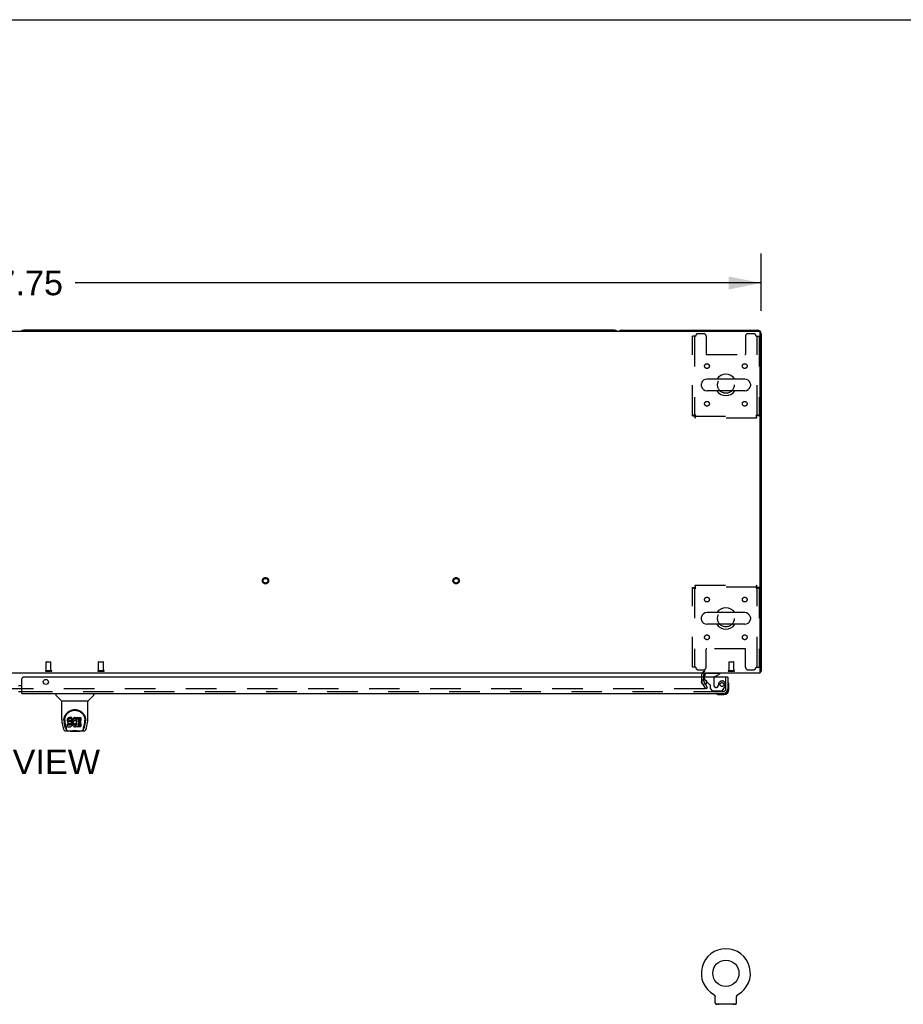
# Model space of a CAD drawing. Header units: inches. Extents: x 0 to 291, y 0 to 188.
# Tile 17 of 26: x 99 to 146, y 137 to 188. Entities that reach past the tile are written whole.
import ezdxf

# ---------------------------------------------------------------- set-up
doc = ezdxf.new("R2010")
doc.units = ezdxf.units.IN
doc.header["$LTSCALE"] = 16.01262
doc.header["$MEASUREMENT"] = 0
doc.linetypes.add('HIDDEN', pattern=[0.2, 0.1, -0.1])
doc.layers.get('0').update_dxf_attribs({"linetype": 'CONTINUOUS'})
for name, color, linetype in [('DEFAULT_2', 8, 'HIDDEN'), ('DIMENSIONS', 7, 'CONTINUOUS'), ('MASTER_DOOR_ASSEMBLY', 7, 'CONTINUOUS'), ('SLAVE_DOOR_ASSEMBLY', 7, 'CONTINUOUS')]:
    doc.layers.add(name, color=color, linetype=linetype)
doc.styles.get("Standard").update_dxf_attribs({"font": 'arial.ttf'})
doc.dimstyles.new('DIMSTYLE_1', dxfattribs={"dimtxt": 1.284435, "dimasz": 1.71258, "dimexe": 0.09, "dimexo": 0.07, "dimgap": 0.0375, "dimtad": 0, "dimtih": 1, "dimtoh": 1, "dimzin": 4, "dimdsep": 46, "dimtxsty": 'Standard', "dimblk": '_FILLED', "dimblk1": '_FILLED', "dimblk2": '_FILLED', "dimcen": 0.09, "dimadec": 3, "dimazin": 1, "dimtfac": 1, "dimtdec": 3, "dimtofl": 0, "dimtmove": 0, "dimatfit": 3, "dimldrblk": '_FILLED', "dimfxl": 0, "dimtolj": 1, "dimtzin": 4, "dimarcsym": 0})

# ---------------------------------------------------------------- blocks, each defined once
blk = doc.blocks.new('_FILLED')
at = {"color": 0, "linetype": 'ByBlock'}
blk.add_solid([(0, 0), (-1, 0.2), (-1, -0.2)], dxfattribs=at)
blk = doc.blocks.new('*D1')
at = {"layer": 'DIMENSIONS', "color": 2, "linetype": 'Continuous'}
for p, q in [((60.363, 173.111), (60.363, 176.114)), ((138.113, 173.111), (138.113, 176.114)), ((60.363, 174.573), (96.351, 174.573)), ((138.113, 174.573), (102.124, 174.573))]:
    blk.add_line(p, q, dxfattribs=at)
at = {"layer": 'DIMENSIONS', "color": 2, "linetype": 'Continuous', "xscale": 1.7125797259, "yscale": 1.7125797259, "zscale": 1.7125797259, "rotation": 180}
blk.add_blockref('_FILLED', (60.363, 174.573), dxfattribs=at)
at = {"layer": 'DIMENSIONS', "color": 2, "linetype": 'Continuous', "xscale": 1.7125797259, "yscale": 1.7125797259, "zscale": 1.7125797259}
blk.add_blockref('_FILLED', (138.113, 174.573), dxfattribs=at)
at = {"layer": 'DIMENSIONS', "color": 2, "linetype": 'Continuous', "insert": (99.238, 175.215), "char_height": 1.2844, "width": 4.48836, "attachment_point": 2, "line_spacing_factor": 0.9}
blk.add_mtext('77.75', dxfattribs=at)

msp = doc.modelspace()

# ---------------------------------------------------------------- linework, layer by layer
at = {"color": 7, "linetype": 'Continuous'}
for p, q in [((0, 188.384), (291.139, 188.384)), ((130.424, 172.101), (99.427, 172.101)), ((137.246, 169.532), (135.271, 169.532)), ((134.971, 169.27), (134.971, 169.183)), ((137.246, 168.92), (135.271, 168.92)), ((137.546, 169.27), (137.546, 169.183)), ((134.971, 157.02), (134.971, 156.933)), ((137.246, 157.282), (135.271, 157.282)), ((137.546, 157.02), (137.546, 156.933)), ((137.246, 156.67), (135.271, 156.67)), ((138.061, 154.205), (138.113, 154.205)), ((138.072, 154.173), (138.061, 154.182)), ((135.623, 137.245), (135.623, 137.245)), ((135.623, 137.245), (135.628, 137.242)), ((135.625, 137.244), (135.626, 137.243)), ((135.628, 137.242), (135.632, 137.239)), ((135.632, 137.239), (135.636, 137.237)), ((135.636, 137.237), (135.64, 137.234)), ((135.64, 137.234), (135.644, 137.23)), ((135.644, 137.23), (135.648, 137.227)), ((135.648, 137.227), (135.652, 137.224)), ((135.652, 137.224), (135.655, 137.22)), ((135.655, 137.22), (135.659, 137.216)), ((135.659, 137.216), (135.662, 137.213)), ((135.662, 137.213), (135.665, 137.209)), ((135.665, 137.209), (135.668, 137.205)), ((135.668, 137.205), (135.671, 137.2)), ((135.671, 137.2), (135.674, 137.196)), ((135.674, 137.196), (135.677, 137.192)), ((135.677, 137.192), (135.679, 137.187)), ((135.679, 137.187), (135.682, 137.183)), ((135.681, 137.183), (135.684, 137.178)), ((135.684, 137.178), (135.686, 137.174)), ((135.686, 137.174), (135.687, 137.169)), ((135.687, 137.169), (135.689, 137.164)), ((135.689, 137.164), (135.691, 137.159)), ((135.691, 137.159), (135.692, 137.154)), ((135.692, 137.154), (135.693, 137.149)), ((135.693, 137.149), (135.694, 137.144)), ((135.694, 137.144), (135.695, 137.139)), ((135.696, 136.806), (135.696, 137.12)), ((136.821, 137.124), (136.821, 137.129)), ((136.821, 137.12), (136.821, 137.124)), ((136.821, 136.806), (136.821, 137.12)), ((136.822, 137.139), (136.823, 137.144)), ((136.822, 137.134), (136.822, 137.139)), ((136.823, 137.144), (136.824, 137.149)), ((136.824, 137.149), (136.825, 137.154)), ((136.825, 137.154), (136.827, 137.159)), ((136.827, 137.159), (136.828, 137.164)), ((136.828, 137.164), (136.83, 137.169)), ((136.83, 137.169), (136.832, 137.174)), ((136.832, 137.174), (136.834, 137.178)), ((136.834, 137.178), (136.836, 137.183)), ((136.836, 137.183), (136.838, 137.187)), ((136.838, 137.187), (136.841, 137.192)), ((136.84, 137.192), (136.843, 137.196)), ((136.843, 137.196), (136.846, 137.2)), ((136.846, 137.2), (136.849, 137.205)), ((136.849, 137.205), (136.852, 137.209)), ((136.852, 137.209), (136.855, 137.213)), ((136.855, 137.213), (136.859, 137.216)), ((136.858, 137.216), (136.862, 137.22)), ((136.862, 137.22), (136.866, 137.224)), ((136.865, 137.224), (136.869, 137.227)), ((136.869, 137.227), (136.873, 137.23)), ((136.873, 137.23), (136.877, 137.234)), ((136.877, 137.234), (136.881, 137.237)), ((136.881, 137.237), (136.885, 137.239)), ((136.885, 137.239), (136.89, 137.242)), ((136.885, 137.239), (136.887, 137.24)), ((136.89, 137.242), (136.894, 137.245)), ((136.891, 137.243), (136.893, 137.244)), ((135.759, 136.737), (135.759, 136.707)), ((136.759, 136.737), (135.759, 136.737)), ((136.759, 136.737), (136.759, 136.707))]:
    msp.add_line(p, q, dxfattribs=at)
at = {"color": 3, "linetype": 'Continuous'}
for p, q in [((60.475, 172.049), (138.001, 172.049)), ((130.802, 172.101), (137.924, 172.101)), ((138.061, 154.101), (138.061, 171.989)), ((138.113, 171.912), (138.113, 154.205)), ((138.061, 154.101), (60.415, 154.101))]:
    msp.add_line(p, q, dxfattribs=at)
for points in [[(138.072, 154.173), (138.074, 154.175), (138.076, 154.177), (138.078, 154.179), (138.081, 154.181), (138.084, 154.183), (138.087, 154.184), (138.09, 154.186), (138.096, 154.189)], [(138.096, 154.189), (138.098, 154.19), (138.101, 154.192), (138.103, 154.193), (138.106, 154.195), (138.108, 154.196), (138.109, 154.198), (138.111, 154.2), (138.112, 154.201), (138.112, 154.203), (138.113, 154.204), (138.113, 154.205)]]:
    msp.add_lwpolyline(points, dxfattribs=at)
at = {"color": 7, "linetype": 'Continuous'}
for points in [[(135.695, 137.139), (135.695, 137.134), (135.696, 137.129), (135.696, 137.124), (135.696, 137.12)], [(136.821, 137.124), (136.821, 137.129), (136.822, 137.134)]]:
    msp.add_lwpolyline(points, dxfattribs=at)
msp.add_circle((136.259, 138.365), 0.688, dxfattribs=at)
for centre, radius, start, end in [((99.427, 171.912), 0.189, 90, 133.4203), ((130.424, 171.912), 0.189, 46.5797, 90), ((135.271, 169.226), 0.306, 90, 164.3697), ((136.259, 169.226), 0.562, 32.9567, 147.0433), ((137.246, 169.226), 0.306, 15.6303, 90), ((135.115, 169.27), 0.144, 164.3697, 180), ((135.115, 169.183), 0.144, 180, 195.6303), ((135.271, 169.226), 0.306, 195.6303, 270), ((136.259, 169.226), 0.562, 212.956, 327.044), ((137.246, 169.226), 0.306, 270, 344.3697), ((137.402, 169.27), 0.144, 0, 15.6303), ((137.402, 169.183), 0.144, 344.3697, 360), ((136.259, 156.976), 0.562, 32.9567, 147.0433), ((135.115, 157.02), 0.144, 164.3697, 180), ((135.271, 156.976), 0.306, 90, 164.3697), ((137.246, 156.976), 0.306, 15.6303, 90), ((137.402, 157.02), 0.144, 0, 15.6303), ((135.115, 156.933), 0.144, 180, 195.6303), ((135.271, 156.976), 0.306, 195.6303, 270), ((136.259, 156.976), 0.562, 212.956, 327.044), ((137.246, 156.976), 0.306, 270, 344.3697), ((137.402, 156.933), 0.144, 344.3697, 360), ((136.259, 138.365), 1.288, 299.5053, 240.4947), ((135.765, 136.806), 0.069, 180, 265), ((136.752, 136.806), 0.069, 275, 360)]:
    msp.add_arc(centre, radius, start, end, dxfattribs=at)
at = {"color": 3, "linetype": 'Continuous'}
for centre, radius, start, end in [((130.802, 171.912), 0.189, 90, 133.513), ((137.924, 171.912), 0.189, 0, 90), ((138.001, 171.989), 0.06, 0, 90), ((135.177, 154.016), 0.085, 90, 180), ((137.924, 154.29), 0.189, 316.4873, 321.7194)]:
    msp.add_arc(centre, radius, start, end, dxfattribs=at)
at = {"layer": 'DEFAULT_2', "color": 8, "linetype": 'HIDDEN'}
for p, q in [((134.676, 171.789), (134.509, 171.789)), ((134.509, 167.61), (134.509, 171.789)), ((134.613, 171.789), (134.613, 167.61)), ((135.102, 171.914), (134.801, 171.914)), ((135.227, 171.789), (135.227, 170.844)), ((137.29, 171.789), (137.29, 170.844)), ((137.717, 171.914), (137.415, 171.914)), ((137.842, 171.789), (138.009, 171.789)), ((137.905, 167.61), (137.905, 171.789)), ((138.009, 171.789), (138.009, 167.61)), ((135.257, 170.814), (137.26, 170.814)), ((134.509, 167.61), (134.613, 167.61)), ((134.643, 167.58), (137.875, 167.58)), ((134.643, 167.476), (134.643, 167.58)), ((137.875, 167.476), (134.643, 167.476)), ((134.676, 167.643), (134.662, 167.639)), ((137.842, 167.643), (137.846, 167.629)), ((137.875, 167.476), (137.875, 167.58)), ((138.009, 167.61), (137.905, 167.61)), ((134.509, 158.592), (134.613, 158.592)), ((134.509, 154.414), (134.509, 158.592)), ((134.613, 158.592), (134.613, 154.414)), ((134.643, 158.726), (137.875, 158.726)), ((134.643, 158.726), (134.643, 158.622)), ((137.875, 158.622), (134.643, 158.622)), ((134.676, 158.559), (134.671, 158.574)), ((137.842, 158.559), (137.856, 158.564)), ((137.875, 158.726), (137.875, 158.622)), ((138.009, 158.592), (137.905, 158.592)), ((137.905, 154.414), (137.905, 158.592)), ((138.009, 158.592), (138.009, 154.414)), ((135.227, 154.414), (135.227, 155.359)), ((137.26, 155.389), (135.257, 155.389)), ((137.29, 154.414), (137.29, 155.359)), ((100.603, 154.248), (100.603, 154.695)), ((100.613, 154.705), (100.841, 154.705)), ((100.851, 154.248), (100.851, 154.695)), ((103.353, 154.248), (103.353, 154.695)), ((103.363, 154.705), (103.591, 154.705)), ((103.601, 154.248), (103.601, 154.695)), ((136.426, 154.248), (136.426, 154.695)), ((136.436, 154.705), (136.664, 154.705)), ((136.674, 154.248), (136.674, 154.695)), ((100.585, 154.248), (100.869, 154.248)), ((100.585, 154.205), (100.869, 154.205)), ((103.335, 154.248), (103.619, 154.248)), ((103.335, 154.205), (103.619, 154.205)), ((134.676, 154.414), (134.509, 154.414)), ((134.801, 154.289), (135.102, 154.289)), ((134.988, 154.016), (134.988, 153.697)), ((135.092, 154.016), (135.092, 153.697)), ((136.408, 154.248), (136.692, 154.248)), ((136.408, 154.205), (136.692, 154.205)), ((137.415, 154.289), (137.717, 154.289)), ((137.842, 154.414), (138.009, 154.414)), ((135.202, 153.289), (135.006, 153.629)), ((135.292, 153.341), (135.096, 153.681)), ((135.156, 153.289), (63.319, 153.289)), ((135.292, 153.341), (135.202, 153.289)), ((135.623, 137.245), (135.623, 137.245)), ((135.631, 137.24), (135.632, 137.239)), ((136.894, 137.245), (136.894, 137.245)), ((135.856, 136.737), (135.856, 136.707)), ((136.662, 136.737), (136.662, 136.707))]:
    msp.add_line(p, q, dxfattribs=at)
for points in [[(134.676, 167.643), (134.657, 167.641), (134.638, 167.639), (134.62, 167.636), (134.603, 167.634), (134.587, 167.632), (134.571, 167.629), (134.558, 167.627), (134.545, 167.625), (134.534, 167.622), (134.525, 167.62), (134.518, 167.618), (134.513, 167.615), (134.51, 167.613), (134.509, 167.61)], [(134.662, 167.639), (134.655, 167.636), (134.648, 167.634), (134.642, 167.632), (134.636, 167.629), (134.631, 167.627), (134.626, 167.625), (134.622, 167.622), (134.619, 167.62), (134.616, 167.618), (134.614, 167.615), (134.613, 167.613), (134.613, 167.61)], [(134.643, 167.58), (134.645, 167.581), (134.647, 167.582), (134.65, 167.584), (134.652, 167.587), (134.654, 167.59), (134.657, 167.594), (134.659, 167.599), (134.661, 167.604), (134.664, 167.61), (134.666, 167.616), (134.669, 167.623), (134.671, 167.629), (134.676, 167.643)], [(134.643, 167.476), (134.645, 167.478), (134.647, 167.481), (134.65, 167.486), (134.652, 167.493), (134.654, 167.502), (134.657, 167.513), (134.659, 167.525), (134.661, 167.539), (134.664, 167.555), (134.666, 167.571), (134.669, 167.588), (134.671, 167.606), (134.673, 167.625), (134.676, 167.643)], [(138.009, 167.61), (138.008, 167.613), (138.004, 167.615), (137.999, 167.618), (137.992, 167.62), (137.983, 167.622), (137.972, 167.625), (137.96, 167.627), (137.946, 167.629), (137.93, 167.632), (137.914, 167.634), (137.897, 167.636), (137.879, 167.639), (137.86, 167.641), (137.842, 167.643)], [(137.905, 167.61), (137.904, 167.613), (137.903, 167.615), (137.901, 167.618), (137.898, 167.62), (137.895, 167.622), (137.891, 167.625), (137.886, 167.627), (137.881, 167.629), (137.875, 167.632), (137.869, 167.634), (137.862, 167.636), (137.856, 167.639), (137.842, 167.643)], [(137.842, 167.643), (137.844, 167.625), (137.846, 167.606), (137.849, 167.588), (137.851, 167.571), (137.853, 167.555), (137.856, 167.539), (137.858, 167.525), (137.86, 167.513), (137.863, 167.502), (137.865, 167.493), (137.868, 167.486), (137.87, 167.481), (137.872, 167.478), (137.875, 167.476)], [(137.846, 167.629), (137.849, 167.623), (137.851, 167.616), (137.853, 167.61), (137.856, 167.604), (137.858, 167.599), (137.86, 167.594), (137.863, 167.59), (137.865, 167.587), (137.868, 167.584), (137.87, 167.582), (137.872, 167.581), (137.875, 167.58)], [(134.509, 158.592), (134.51, 158.59), (134.513, 158.588), (134.518, 158.585), (134.525, 158.583), (134.534, 158.581), (134.545, 158.578), (134.558, 158.576), (134.571, 158.574), (134.587, 158.571), (134.603, 158.569), (134.62, 158.567), (134.638, 158.564), (134.657, 158.562), (134.676, 158.559)], [(134.613, 158.592), (134.613, 158.59), (134.614, 158.588), (134.616, 158.585), (134.619, 158.583), (134.622, 158.581), (134.626, 158.578), (134.631, 158.576), (134.636, 158.574), (134.642, 158.571), (134.648, 158.569), (134.655, 158.567), (134.662, 158.564), (134.676, 158.559)], [(134.676, 158.559), (134.673, 158.578), (134.671, 158.597), (134.669, 158.615), (134.666, 158.632), (134.664, 158.648), (134.661, 158.664), (134.659, 158.678), (134.657, 158.69), (134.654, 158.701), (134.652, 158.71), (134.65, 158.717), (134.647, 158.722), (134.645, 158.725), (134.643, 158.726)], [(134.671, 158.574), (134.669, 158.58), (134.666, 158.587), (134.664, 158.593), (134.661, 158.599), (134.659, 158.604), (134.657, 158.609), (134.654, 158.613), (134.652, 158.616), (134.65, 158.619), (134.647, 158.621), (134.645, 158.622), (134.643, 158.622)], [(137.875, 158.726), (137.872, 158.725), (137.87, 158.722), (137.868, 158.717), (137.865, 158.71), (137.863, 158.701), (137.86, 158.69), (137.858, 158.678), (137.856, 158.664), (137.853, 158.648), (137.851, 158.632), (137.849, 158.615), (137.846, 158.597), (137.844, 158.578), (137.842, 158.559)], [(137.875, 158.622), (137.872, 158.622), (137.87, 158.621), (137.868, 158.619), (137.865, 158.616), (137.863, 158.613), (137.86, 158.609), (137.858, 158.604), (137.856, 158.599), (137.853, 158.593), (137.851, 158.587), (137.849, 158.58), (137.846, 158.574), (137.842, 158.559)], [(137.842, 158.559), (137.86, 158.562), (137.879, 158.564), (137.897, 158.567), (137.914, 158.569), (137.93, 158.571), (137.946, 158.574), (137.96, 158.576), (137.972, 158.578), (137.983, 158.581), (137.992, 158.583), (137.999, 158.585), (138.004, 158.588), (138.008, 158.59), (138.009, 158.592)], [(137.856, 158.564), (137.862, 158.567), (137.869, 158.569), (137.875, 158.571), (137.881, 158.574), (137.886, 158.576), (137.891, 158.578), (137.895, 158.581), (137.898, 158.583), (137.901, 158.585), (137.903, 158.588), (137.904, 158.59), (137.905, 158.592)], [(135.176, 153.306), (135.176, 153.305), (135.176, 153.303), (135.175, 153.301), (135.174, 153.299), (135.173, 153.297), (135.172, 153.296), (135.17, 153.294), (135.169, 153.293), (135.167, 153.292), (135.165, 153.291), (135.163, 153.29), (135.161, 153.289), (135.158, 153.289), (135.156, 153.289)], [(135.174, 153.314), (135.175, 153.312), (135.176, 153.31), (135.176, 153.308), (135.176, 153.306), (135.176, 153.306)]]:
    msp.add_lwpolyline(points, dxfattribs=at)
for centre, radius in [((135.269, 170.216), 0.125), ((137.248, 170.216), 0.125), ((136.259, 169.226), 0.438), ((135.269, 168.237), 0.125), ((137.248, 168.237), 0.125), ((112.106, 158.955), 0.164), ((112.106, 158.955), 0.124), ((122.106, 158.955), 0.164), ((122.106, 158.955), 0.124), ((135.269, 157.966), 0.125), ((137.248, 157.966), 0.125), ((136.259, 156.976), 0.438), ((135.269, 155.987), 0.125), ((137.248, 155.987), 0.125)]:
    msp.add_circle(centre, radius, dxfattribs=at)
for centre, radius, start, end in [((134.801, 171.789), 0.125, 90, 180), ((135.102, 171.789), 0.125, 0, 90), ((137.415, 171.789), 0.125, 90, 180), ((137.717, 171.789), 0.125, 0, 90), ((135.257, 170.844), 0.03, 180, 270), ((137.26, 170.844), 0.03, 270, 360), ((135.257, 155.359), 0.03, 90, 180), ((137.26, 155.359), 0.03, 0, 90), ((100.613, 154.695), 0.01, 90, 180), ((100.841, 154.695), 0.01, 0, 90), ((103.363, 154.695), 0.01, 90, 180), ((103.591, 154.695), 0.01, 0, 90), ((136.436, 154.695), 0.01, 90, 180), ((136.664, 154.695), 0.01, 0, 90), ((100.585, 154.227), 0.0215, 90, 270), ((100.869, 154.227), 0.0215, 270, 90), ((103.335, 154.227), 0.0215, 90, 270), ((103.619, 154.227), 0.0215, 270, 90), ((134.801, 154.414), 0.125, 180, 270), ((135.177, 154.016), 0.189, 90, 180), ((135.102, 154.414), 0.125, 270, 360), ((136.408, 154.227), 0.0215, 90, 270), ((136.692, 154.227), 0.0215, 270, 90), ((137.415, 154.414), 0.125, 180, 270), ((137.717, 154.414), 0.125, 270, 360), ((135.125, 153.697), 0.137, 180, 210), ((135.125, 153.697), 0.033, 180, 210), ((135.765, 136.806), 0.069, 265, 270), ((135.884, 136.727), 0.01, 0, 90), ((136.634, 136.727), 0.01, 90, 180), ((136.752, 136.806), 0.069, 270, 275)]:
    msp.add_arc(centre, radius, start, end, dxfattribs=at)
at = {"layer": 'MASTER_DOOR_ASSEMBLY', "color": 7, "linetype": 'Continuous'}
for p, q in [((135.134, 153.897), (135.134, 153.944)), ((135.682, 153.924), (135.921, 154.062)), ((135.921, 154.101), (135.921, 154.062)), ((99.241, 153.467), (99.331, 153.467)), ((135.244, 153.671), (135.163, 153.751)), ((136.343, 153.897), (136.363, 153.897)), ((136.423, 153.503), (136.42, 153.541)), ((136.423, 153.246), (136.423, 153.503)), ((99.241, 153.147), (99.331, 153.147)), ((101.098, 153.043), (101.098, 152.981)), ((101.408, 152.656), (101.11, 152.953)), ((102.797, 152.656), (103.095, 152.953)), ((103.106, 153.043), (103.106, 152.981)), ((135.865, 152.986), (135.903, 152.983)), ((135.903, 152.983), (136.16, 152.983)), ((136.116, 153.043), (136.16, 153.043)), ((101.413, 152.65), (102.791, 152.65)), ((101.413, 151.678), (101.413, 152.65)), ((102.791, 151.679), (102.791, 152.65)), ((101.429, 151.535), (101.494, 151.23)), ((101.532, 151.623), (101.532, 151.623)), ((101.539, 151.71), (101.538, 151.646)), ((101.601, 151.258), (101.548, 151.528)), ((101.575, 151.636), (101.575, 151.613)), ((101.585, 151.515), (101.642, 151.222)), ((101.718, 151.681), (101.716, 151.658)), ((101.716, 151.591), (101.716, 151.658)), ((101.718, 151.615), (101.716, 151.591)), ((101.716, 151.591), (101.717, 151.567)), ((101.717, 151.567), (101.721, 151.544)), ((101.723, 151.705), (101.718, 151.681)), ((101.718, 151.615), (101.718, 151.681)), ((101.723, 151.638), (101.718, 151.615)), ((101.719, 151.305), (101.719, 151.447)), ((101.721, 151.544), (101.729, 151.521)), ((101.732, 151.727), (101.723, 151.705)), ((101.723, 151.638), (101.723, 151.705)), ((101.732, 151.66), (101.723, 151.638)), ((101.783, 151.452), (101.723, 151.451)), ((101.723, 151.384), (101.723, 151.451)), ((101.783, 151.385), (101.723, 151.384)), ((101.729, 151.521), (101.742, 151.501)), ((101.746, 151.747), (101.732, 151.727)), ((101.732, 151.66), (101.732, 151.727)), ((101.746, 151.68), (101.732, 151.66)), ((101.742, 151.501), (101.758, 151.484)), ((101.755, 151.755), (101.746, 151.747)), ((101.746, 151.68), (101.746, 151.747)), ((101.755, 151.688), (101.746, 151.68)), ((101.764, 151.761), (101.755, 151.755)), ((101.755, 151.688), (101.755, 151.755)), ((101.764, 151.695), (101.755, 151.688)), ((101.758, 151.484), (101.778, 151.471)), ((101.786, 151.771), (101.764, 151.761)), ((101.764, 151.695), (101.764, 151.761)), ((101.786, 151.704), (101.764, 151.695)), ((101.778, 151.471), (101.789, 151.466)), ((101.843, 151.452), (101.783, 151.452)), ((101.783, 151.385), (101.783, 151.452)), ((101.843, 151.385), (101.783, 151.385)), ((101.809, 151.779), (101.786, 151.771)), ((101.786, 151.704), (101.786, 151.771)), ((101.809, 151.712), (101.786, 151.704)), ((101.787, 151.579), (101.788, 151.594)), ((101.788, 151.572), (101.787, 151.579)), ((101.788, 151.594), (101.79, 151.609)), ((101.788, 151.572), (101.788, 151.594)), ((101.79, 151.565), (101.788, 151.572)), ((101.789, 151.466), (101.801, 151.464)), ((101.79, 151.609), (101.793, 151.616)), ((101.79, 151.565), (101.79, 151.609)), ((101.795, 151.559), (101.79, 151.565)), ((101.793, 151.616), (101.799, 151.621)), ((101.795, 151.559), (101.795, 151.617)), ((101.801, 151.554), (101.795, 151.559)), ((101.799, 151.621), (101.813, 151.625)), ((101.801, 151.621), (101.8, 151.621)), ((101.815, 151.617), (101.801, 151.621)), ((101.801, 151.554), (101.801, 151.621)), ((101.815, 151.55), (101.801, 151.554)), ((101.801, 151.464), (101.849, 151.464)), ((101.949, 151.779), (101.809, 151.779)), ((101.809, 151.712), (101.809, 151.779)), ((101.949, 151.712), (101.809, 151.712)), ((101.813, 151.625), (101.828, 151.626)), ((101.839, 151.618), (101.815, 151.617)), ((101.815, 151.55), (101.815, 151.617)), ((101.839, 151.551), (101.815, 151.55)), ((101.828, 151.626), (101.941, 151.626)), ((101.863, 151.616), (101.839, 151.618)), ((101.839, 151.551), (101.839, 151.618)), ((101.863, 151.55), (101.839, 151.551)), ((101.859, 151.453), (101.843, 151.452)), ((101.843, 151.385), (101.843, 151.452)), ((101.859, 151.386), (101.843, 151.385)), ((101.849, 151.464), (101.856, 151.463)), ((101.856, 151.463), (101.863, 151.461)), ((101.865, 151.457), (101.859, 151.453)), ((101.859, 151.386), (101.859, 151.453)), ((101.865, 151.39), (101.859, 151.386)), ((101.887, 151.611), (101.863, 151.616)), ((101.863, 151.55), (101.863, 151.616)), ((101.887, 151.545), (101.863, 151.55)), ((101.863, 151.461), (101.869, 151.456)), ((101.867, 151.458), (101.865, 151.457)), ((101.865, 151.39), (101.865, 151.457)), ((101.87, 151.395), (101.865, 151.39)), ((101.869, 151.456), (101.874, 151.45)), ((101.87, 151.395), (101.87, 151.455)), ((101.88, 151.407), (101.87, 151.395)), ((101.874, 151.45), (101.881, 151.437)), ((101.88, 151.407), (101.88, 151.439)), ((101.882, 151.414), (101.88, 151.407)), ((101.881, 151.437), (101.883, 151.422)), ((101.882, 151.414), (101.882, 151.426)), ((101.883, 151.422), (101.882, 151.414)), ((101.898, 151.606), (101.887, 151.611)), ((101.887, 151.545), (101.887, 151.611)), ((101.898, 151.54), (101.887, 151.545)), ((101.908, 151.6), (101.898, 151.606)), ((101.898, 151.54), (101.898, 151.606)), ((101.908, 151.533), (101.898, 151.54)), ((101.925, 151.583), (101.908, 151.6)), ((101.908, 151.533), (101.908, 151.6)), ((101.925, 151.516), (101.908, 151.533)), ((101.911, 151.32), (101.928, 151.337)), ((101.938, 151.563), (101.925, 151.583)), ((101.925, 151.516), (101.925, 151.583)), ((101.938, 151.496), (101.925, 151.516)), ((101.928, 151.337), (101.934, 151.347)), ((101.934, 151.347), (101.94, 151.357)), ((101.947, 151.541), (101.938, 151.563)), ((101.938, 151.496), (101.938, 151.563)), ((101.947, 151.474), (101.938, 151.496)), ((101.94, 151.357), (101.948, 151.38)), ((101.941, 151.626), (101.947, 151.627)), ((101.947, 151.627), (101.948, 151.632)), ((101.948, 151.537), (101.947, 151.541)), ((101.947, 151.474), (101.947, 151.541)), ((101.954, 151.451), (101.947, 151.474)), ((101.948, 151.632), (101.95, 151.645)), ((101.953, 151.615), (101.948, 151.57)), ((101.948, 151.503), (101.948, 151.57)), ((101.953, 151.548), (101.948, 151.503)), ((101.948, 151.503), (101.949, 151.481)), ((101.948, 151.38), (101.954, 151.403)), ((101.951, 151.736), (101.949, 151.779)), ((101.949, 151.712), (101.949, 151.779)), ((101.951, 151.669), (101.949, 151.712)), ((101.949, 151.481), (101.952, 151.459)), ((101.95, 151.645), (101.951, 151.669)), ((101.951, 151.669), (101.951, 151.736)), ((101.952, 151.459), (101.957, 151.437)), ((101.957, 151.636), (101.953, 151.615)), ((101.953, 151.548), (101.953, 151.615)), ((101.957, 151.57), (101.953, 151.548)), ((101.956, 151.427), (101.954, 151.451)), ((101.954, 151.403), (101.956, 151.427)), ((101.956, 151.427), (101.956, 151.441)), ((101.963, 151.658), (101.957, 151.636)), ((101.957, 151.57), (101.957, 151.636)), ((101.963, 151.591), (101.957, 151.57)), ((101.957, 151.437), (101.964, 151.416)), ((101.972, 151.679), (101.963, 151.658)), ((101.963, 151.591), (101.963, 151.658)), ((101.972, 151.612), (101.963, 151.591)), ((101.964, 151.416), (101.985, 151.377)), ((101.983, 151.698), (101.972, 151.679)), ((101.972, 151.612), (101.972, 151.679)), ((101.983, 151.631), (101.972, 151.612)), ((101.996, 151.716), (101.983, 151.698)), ((101.983, 151.631), (101.983, 151.698)), ((101.996, 151.649), (101.983, 151.631)), ((101.985, 151.377), (101.998, 151.358)), ((102.01, 151.733), (101.996, 151.716)), ((101.996, 151.649), (101.996, 151.716)), ((102.01, 151.666), (101.996, 151.649)), ((101.998, 151.358), (102.013, 151.342)), ((102.027, 151.748), (102.01, 151.733)), ((102.01, 151.666), (102.01, 151.733)), ((102.027, 151.681), (102.01, 151.666)), ((102.013, 151.342), (102.029, 151.327)), ((102.019, 151.519), (102.018, 151.492)), ((102.018, 151.492), (102.019, 151.479)), ((102.022, 151.546), (102.019, 151.519)), ((102.019, 151.479), (102.019, 151.519)), ((102.019, 151.479), (102.022, 151.466)), ((102.021, 151.538), (102.022, 151.533)), ((102.026, 151.558), (102.022, 151.546)), ((102.022, 151.533), (102.032, 151.508)), ((102.022, 151.466), (102.022, 151.533)), ((102.022, 151.466), (102.032, 151.441)), ((102.031, 151.57), (102.026, 151.558)), ((102.045, 151.761), (102.027, 151.748)), ((102.027, 151.681), (102.027, 151.748)), ((102.045, 151.694), (102.027, 151.681)), ((102.029, 151.327), (102.047, 151.313)), ((102.046, 151.593), (102.031, 151.57)), ((102.032, 151.508), (102.046, 151.485)), ((102.032, 151.441), (102.032, 151.508)), ((102.032, 151.441), (102.046, 151.418)), ((102.065, 151.77), (102.045, 151.761)), ((102.045, 151.694), (102.045, 151.761)), ((102.065, 151.703), (102.045, 151.694)), ((102.054, 151.604), (102.046, 151.593)), ((102.046, 151.485), (102.054, 151.475)), ((102.046, 151.418), (102.046, 151.485)), ((102.046, 151.418), (102.054, 151.408)), ((102.065, 151.611), (102.054, 151.604)), ((102.054, 151.475), (102.065, 151.466)), ((102.054, 151.408), (102.054, 151.475)), ((102.054, 151.408), (102.065, 151.399)), ((102.087, 151.775), (102.065, 151.77)), ((102.065, 151.703), (102.065, 151.77)), ((102.087, 151.708), (102.065, 151.703)), ((102.089, 151.622), (102.065, 151.611)), ((102.065, 151.466), (102.076, 151.459)), ((102.065, 151.399), (102.065, 151.466)), ((102.065, 151.399), (102.076, 151.392)), ((102.076, 151.459), (102.088, 151.454)), ((102.076, 151.392), (102.076, 151.459)), ((102.076, 151.392), (102.088, 151.387)), ((102.109, 151.777), (102.087, 151.775)), ((102.087, 151.708), (102.087, 151.775)), ((102.109, 151.71), (102.087, 151.708)), ((102.088, 151.454), (102.101, 151.451)), ((102.088, 151.387), (102.088, 151.454)), ((102.088, 151.387), (102.101, 151.385)), ((102.102, 151.625), (102.089, 151.622)), ((102.101, 151.451), (102.115, 151.451)), ((102.101, 151.385), (102.101, 151.451)), ((102.101, 151.385), (102.115, 151.384)), ((102.116, 151.625), (102.102, 151.625)), ((102.109, 151.777), (102.132, 151.777)), ((102.109, 151.71), (102.109, 151.777)), ((102.132, 151.71), (102.109, 151.71)), ((102.115, 151.451), (102.128, 151.453)), ((102.115, 151.384), (102.115, 151.451)), ((102.115, 151.384), (102.128, 151.386)), ((102.129, 151.622), (102.116, 151.625)), ((102.128, 151.453), (102.141, 151.457)), ((102.128, 151.386), (102.128, 151.453)), ((102.128, 151.386), (102.141, 151.39)), ((102.141, 151.617), (102.129, 151.622)), ((102.143, 151.775), (102.132, 151.777)), ((102.132, 151.71), (102.132, 151.777)), ((102.143, 151.708), (102.132, 151.71)), ((102.141, 151.457), (102.153, 151.462)), ((102.141, 151.39), (102.141, 151.457)), ((102.141, 151.39), (102.153, 151.396)), ((102.153, 151.772), (102.143, 151.775)), ((102.143, 151.708), (102.143, 151.775)), ((102.153, 151.705), (102.143, 151.708)), ((102.173, 151.688), (102.147, 151.619)), ((102.172, 151.76), (102.153, 151.772)), ((102.153, 151.705), (102.153, 151.772)), ((102.172, 151.693), (102.153, 151.705)), ((102.153, 151.462), (102.164, 151.47)), ((102.153, 151.396), (102.153, 151.462)), ((102.153, 151.396), (102.164, 151.403)), ((102.164, 151.47), (102.164, 151.403)), ((102.17, 151.469), (102.182, 151.451)), ((102.17, 151.402), (102.182, 151.385)), ((102.172, 151.76), (102.172, 151.693)), ((102.174, 151.756), (102.174, 151.693)), ((102.182, 151.776), (102.419, 151.776)), ((102.182, 151.385), (102.182, 151.776)), ((102.182, 151.71), (102.419, 151.71)), ((102.252, 151.622), (102.252, 151.554)), ((102.253, 151.463), (102.253, 151.386)), ((102.419, 151.626), (102.257, 151.626)), ((102.257, 151.617), (102.388, 151.617)), ((102.257, 151.55), (102.388, 151.55)), ((102.388, 151.468), (102.258, 151.468)), ((102.258, 151.448), (102.42, 151.448)), ((102.258, 151.381), (102.42, 151.381)), ((102.392, 151.612), (102.392, 151.472)), ((102.423, 151.772), (102.423, 151.631)), ((102.424, 151.444), (102.424, 151.305)), ((102.563, 151.222), (102.62, 151.512)), ((102.604, 151.258), (102.657, 151.528)), ((102.62, 151.512), (102.62, 151.516)), ((102.666, 151.71), (102.667, 151.646)), ((102.673, 151.623), (102.673, 151.623)), ((102.711, 151.23), (102.776, 151.535)), ((101.618, 151.075), (101.844, 151.075)), ((101.659, 151.154), (101.652, 151.154)), ((101.658, 151.158), (101.661, 151.148)), ((101.662, 151.147), (101.661, 151.148)), ((101.704, 151.075), (101.703, 151.075)), ((101.724, 151.3), (101.868, 151.3)), ((101.864, 151.055), (101.844, 151.076)), ((102.341, 151.055), (101.864, 151.055)), ((101.868, 151.3), (101.88, 151.302)), ((101.88, 151.302), (101.891, 151.306)), ((101.891, 151.306), (101.911, 151.32)), ((102.047, 151.313), (102.057, 151.308)), ((102.057, 151.308), (102.067, 151.304)), ((102.067, 151.304), (102.089, 151.299)), ((102.089, 151.299), (102.111, 151.296)), ((102.111, 151.296), (102.133, 151.299)), ((102.133, 151.299), (102.154, 151.306)), ((102.154, 151.306), (102.173, 151.318)), ((102.184, 151.318), (102.173, 151.318)), ((102.173, 151.318), (102.173, 151.318)), ((102.184, 151.305), (102.184, 151.318)), ((102.42, 151.3), (102.188, 151.3)), ((102.341, 151.055), (102.361, 151.076)), ((102.36, 151.075), (102.587, 151.075)), ((102.502, 151.075), (102.501, 151.075)), ((102.543, 151.148), (102.547, 151.158)), ((102.543, 151.147), (102.543, 151.148)), ((102.553, 151.154), (102.545, 151.154))]:
    msp.add_line(p, q, dxfattribs=at)
at = {"layer": 'MASTER_DOOR_ASSEMBLY', "color": 8, "linetype": 'HIDDEN'}
for p, q in [((135.291, 154.101), (135.921, 154.101)), ((135.134, 153.822), (135.134, 153.897)), ((135.382, 153.532), (135.244, 153.671)), ((135.441, 153.473), (135.441, 153.294)), ((135.633, 153.838), (135.633, 153.458)), ((135.862, 153.458), (135.862, 153.447)), ((136.259, 153.29), (136.259, 153.897)), ((99.331, 153.147), (136.116, 153.147)), ((135.441, 153.294), (135.567, 153.168)), ((136.018, 153.168), (135.567, 153.168)), ((135.764, 153.36), (135.731, 153.36)), ((136.083, 153.202), (136.184, 153.346))]:
    msp.add_line(p, q, dxfattribs=at)
at = {"layer": 'MASTER_DOOR_ASSEMBLY', "color": 3, "linetype": 'Continuous'}
for p, q in [((99.331, 153.043), (99.331, 153.835)), ((136.343, 153.897), (99.394, 153.897)), ((136.363, 153.897), (136.363, 153.29)), ((99.331, 153.043), (136.116, 153.043))]:
    msp.add_line(p, q, dxfattribs=at)
at = {"layer": 'MASTER_DOOR_ASSEMBLY', "color": 7, "linetype": 'Continuous'}
for points in [[(101.532, 151.636), (101.534, 151.677), (101.541, 151.727), (101.552, 151.774), (101.566, 151.818), (101.583, 151.86), (101.603, 151.899), (101.625, 151.936), (101.65, 151.971), (101.677, 152.004), (101.707, 152.034), (101.738, 152.063), (101.772, 152.088), (101.808, 152.112), (101.845, 152.133), (101.885, 152.151), (101.926, 152.166), (101.969, 152.178), (102.013, 152.187), (102.058, 152.192), (102.103, 152.194), (102.148, 152.192), (102.192, 152.187), (102.236, 152.178), (102.279, 152.166), (102.32, 152.15), (102.36, 152.132), (102.398, 152.111), (102.433, 152.088), (102.467, 152.062), (102.498, 152.034), (102.528, 152.003), (102.555, 151.971), (102.58, 151.936), (102.602, 151.899), (102.622, 151.859), (102.639, 151.817), (102.653, 151.773), (102.664, 151.726), (102.671, 151.676), (102.673, 151.636)], [(101.575, 151.636), (101.576, 151.656), (101.577, 151.68), (101.58, 151.704), (101.584, 151.728), (101.588, 151.752), (101.594, 151.775), (101.601, 151.798), (101.609, 151.82), (101.617, 151.841), (101.627, 151.862), (101.637, 151.883), (101.648, 151.902), (101.659, 151.921), (101.671, 151.939), (101.684, 151.956), (101.697, 151.973), (101.711, 151.989), (101.725, 152.004), (101.739, 152.018), (101.754, 152.031), (101.769, 152.044), (101.784, 152.056), (101.8, 152.067), (101.815, 152.078), (101.831, 152.088), (101.847, 152.097), (101.863, 152.105), (101.879, 152.113), (101.895, 152.12), (101.91, 152.127), (101.926, 152.133), (101.942, 152.138), (101.958, 152.143), (101.974, 152.147), (101.99, 152.151), (102.006, 152.154), (102.022, 152.157), (102.038, 152.159), (102.054, 152.161), (102.07, 152.162), (102.086, 152.163), (102.102, 152.163), (102.118, 152.163), (102.133, 152.162), (102.149, 152.161), (102.165, 152.159), (102.181, 152.157), (102.197, 152.154), (102.213, 152.151), (102.229, 152.147), (102.245, 152.143), (102.261, 152.138), (102.277, 152.133), (102.293, 152.127), (102.309, 152.121), (102.325, 152.114), (102.341, 152.106), (102.357, 152.097), (102.373, 152.088), (102.389, 152.078), (102.404, 152.068), (102.42, 152.057), (102.435, 152.045), (102.45, 152.032), (102.465, 152.019), (102.479, 152.004), (102.493, 151.989), (102.507, 151.974), (102.52, 151.957), (102.533, 151.94), (102.545, 151.921), (102.557, 151.903), (102.568, 151.883), (102.578, 151.863), (102.587, 151.842), (102.596, 151.82), (102.604, 151.798), (102.611, 151.775), (102.616, 151.752), (102.621, 151.729), (102.625, 151.705), (102.627, 151.681), (102.629, 151.656), (102.629, 151.636)], [(101.413, 151.678), (101.414, 151.645), (101.417, 151.605), (101.423, 151.566), (101.429, 151.535)], [(101.532, 151.623), (101.532, 151.628), (101.532, 151.636)], [(101.575, 151.613), (101.576, 151.597), (101.577, 151.568), (101.58, 151.54), (101.585, 151.515)], [(101.723, 151.451), (101.723, 151.451), (101.722, 151.451), (101.722, 151.451), (101.722, 151.451), (101.721, 151.451), (101.721, 151.45), (101.72, 151.45), (101.72, 151.45), (101.72, 151.449), (101.719, 151.449), (101.719, 151.448), (101.719, 151.448), (101.719, 151.447), (101.719, 151.447)], [(101.723, 151.384), (101.723, 151.384), (101.722, 151.384), (101.722, 151.384), (101.722, 151.384), (101.721, 151.384), (101.721, 151.384), (101.72, 151.383), (101.72, 151.383), (101.72, 151.383), (101.719, 151.382), (101.719, 151.382), (101.719, 151.381), (101.719, 151.381), (101.719, 151.38)], [(102.62, 151.516), (102.621, 151.519), (102.621, 151.522), (102.622, 151.525), (102.622, 151.528), (102.623, 151.531), (102.623, 151.534), (102.624, 151.538), (102.624, 151.541), (102.625, 151.545), (102.625, 151.548), (102.626, 151.552), (102.626, 151.556), (102.627, 151.56), (102.627, 151.564), (102.627, 151.568), (102.628, 151.573), (102.628, 151.577), (102.628, 151.581), (102.629, 151.586), (102.629, 151.591), (102.629, 151.596), (102.629, 151.6), (102.629, 151.605), (102.629, 151.611), (102.629, 151.636)], [(102.673, 151.636), (102.673, 151.629), (102.673, 151.623)], [(102.776, 151.535), (102.782, 151.565), (102.787, 151.605), (102.791, 151.645), (102.791, 151.679)], [(101.494, 151.23), (101.497, 151.217), (101.501, 151.198), (101.506, 151.181), (101.512, 151.166), (101.517, 151.153), (101.523, 151.14), (101.53, 151.129), (101.537, 151.118), (101.545, 151.109), (101.554, 151.1), (101.564, 151.092), (101.576, 151.085), (101.588, 151.08), (101.601, 151.077), (101.614, 151.075), (101.618, 151.075)], [(101.642, 151.222), (101.644, 151.211), (101.647, 151.197), (101.651, 151.183), (101.654, 151.17), (101.658, 151.158)], [(101.662, 151.147), (101.667, 151.135), (101.673, 151.123), (101.68, 151.112), (101.686, 151.103), (101.694, 151.095), (101.702, 151.088), (101.711, 151.082), (101.72, 151.078), (101.73, 151.076), (101.738, 151.075)], [(101.819, 151.075), (101.839, 151.076), (101.861, 151.077), (101.885, 151.079), (101.91, 151.082), (101.935, 151.085), (101.962, 151.088), (101.99, 151.09), (102.018, 151.093), (102.047, 151.094), (102.076, 151.096), (102.105, 151.096), (102.134, 151.095), (102.163, 151.094), (102.192, 151.092), (102.22, 151.09), (102.247, 151.087), (102.273, 151.084), (102.298, 151.082), (102.322, 151.079), (102.344, 151.077), (102.366, 151.076), (102.386, 151.075)], [(101.819, 151.075), (101.841, 151.076), (101.868, 151.077), (101.895, 151.08), (101.952, 151.085)], [(101.952, 151.085), (101.981, 151.088), (102.011, 151.091), (102.041, 151.092), (102.071, 151.094), (102.102, 151.094), (102.132, 151.094), (102.163, 151.092), (102.193, 151.091), (102.223, 151.088), (102.252, 151.085), (102.309, 151.08)], [(102.309, 151.08), (102.337, 151.077), (102.363, 151.076), (102.386, 151.075)], [(102.467, 151.075), (102.474, 151.076), (102.484, 151.078), (102.494, 151.082), (102.503, 151.088), (102.511, 151.094), (102.518, 151.103), (102.525, 151.112), (102.532, 151.122), (102.538, 151.135), (102.543, 151.147)], [(102.547, 151.158), (102.551, 151.17), (102.554, 151.183), (102.557, 151.197), (102.56, 151.211), (102.563, 151.222)], [(102.587, 151.075), (102.59, 151.075), (102.603, 151.076), (102.616, 151.08), (102.628, 151.085), (102.64, 151.091), (102.65, 151.099), (102.659, 151.108), (102.668, 151.118), (102.675, 151.128), (102.681, 151.14), (102.687, 151.152), (102.693, 151.166), (102.698, 151.181), (102.703, 151.198), (102.708, 151.216), (102.711, 151.23)]]:
    msp.add_lwpolyline(points, dxfattribs=at)
at = {"layer": 'MASTER_DOOR_ASSEMBLY', "color": 3, "linetype": 'Continuous'}
for centre in [(100.581, 153.647), (135.113, 153.647)]:
    msp.add_circle(centre, 0.133, dxfattribs=at)
at = {"layer": 'MASTER_DOOR_ASSEMBLY', "color": 8, "linetype": 'HIDDEN'}
msp.add_circle((136.059, 153.51), 0.101, dxfattribs=at)
at = {"layer": 'MASTER_DOOR_ASSEMBLY', "color": 7, "linetype": 'Continuous'}
for centre, radius, start, end in [((135.291, 153.944), 0.157, 90, 180), ((135.733, 153.838), 0.1, 120.092, 143.4532), ((135.234, 153.822), 0.1, 206.9922, 225), ((136.378, 153.623), 0.015, 96.3796, 180), ((136.374, 153.623), 0.015, 30.8899, 83.6204), ((136.173, 153.503), 0.25, 0, 30.8899), ((101.138, 152.981), 0.0394, 180, 225), ((103.067, 152.981), 0.0394, 315, 360), ((135.783, 153.028), 0.015, 90, 173.6204), ((135.783, 153.032), 0.015, 186.3796, 239.1101), ((135.903, 153.233), 0.25, 239.1101, 270), ((136.16, 153.246), 0.263, 270, 360), ((136.16, 153.246), 0.203, 270, 360), ((101.422, 152.669), 0.0197, 225, 262.5), ((102.783, 152.669), 0.0197, 277.5, 315)]:
    msp.add_arc(centre, radius, start, end, dxfattribs=at)
at = {"layer": 'MASTER_DOOR_ASSEMBLY', "color": 3, "linetype": 'Continuous'}
for centre, radius, start, end in [((99.394, 153.835), 0.0625, 90, 180), ((136.116, 153.29), 0.246, 270, 360)]:
    msp.add_arc(centre, radius, start, end, dxfattribs=at)
at = {"layer": 'MASTER_DOOR_ASSEMBLY', "color": 8, "linetype": 'HIDDEN'}
for centre, radius, start, end in [((135.234, 153.822), 0.1, 180, 206.9922), ((135.453, 153.603), 0.1, 225, 248.3904), ((135.402, 153.473), 0.039, 0, 68.3904), ((135.733, 153.838), 0.1, 143.4532, 180), ((135.731, 153.458), 0.098, 180, 270), ((135.764, 153.458), 0.098, 270, 360), ((136.255, 153.447), 0.393, 162.0702, 178.3401), ((136.059, 153.51), 0.187, 343.1561, 162.1518), ((135.868, 153.568), 0.386, 324.9, 343.1561), ((136.018, 153.247), 0.079, 270, 324.9), ((136.116, 153.29), 0.142, 270, 360)]:
    msp.add_arc(centre, radius, start, end, dxfattribs=at)
at = {"layer": 'MASTER_DOOR_ASSEMBLY', "color": 7, "linetype": 'Continuous'}
for centre, major_axis, ratio, start_param, end_param in [((102.102, 151.636), (0, 0.565), 0.999848, 1.137008, 1.76365), ((102.102, 151.636), (0, 0.565), 0.999848, 4.519536, 5.145564), ((102.143, 151.621), (0, 0.00448), 1, -3.557718, -1.937287), ((102.167, 151.466), (0, 0.00448), 1, -0.975826, 0.651783), ((102.167, 151.4), (0.00448, 0), 1, 1.570796, 2.222579), ((102.167, 151.4), (0, 0.00448), 1, -0.975826, 0), ((102.169, 151.756), (0.00448, 0), 1, 0.003891, 0.905353), ((102.169, 151.689), (0.00448, 0), 1, 0.003842, 0.905353), ((102.169, 151.689), (0, 0.00448), 1, -1.937287, -1.566955), ((102.257, 151.622), (0.00448, 0), 1, 1.570796, 3.141593), ((102.257, 151.554), (0.00448, 0), 1, -3.141593, -1.570796), ((102.257, 151.621), (0, 0.00448), 1, -4.318436, -3.643865), ((102.258, 151.463), (0.00448, 0), 1, 1.570796, 3.141593), ((102.258, 151.453), (0.00448, 0), 1, -3.141593, -1.570796), ((102.258, 151.386), (0.00448, 0), 1, -3.141593, -1.570796), ((102.257, 151.621), (0.00448, 0), 1, -2.073069, -1.570796), ((102.388, 151.612), (0, 0.00448), 1, -1.570796, 0), ((102.388, 151.545), (0.00448, 0), 1, 0, 1.570796), ((102.388, 151.472), (0.00448, 0), 1, -1.570796, 0), ((102.419, 151.772), (0.00448, 0), 1, 0, 1.570796), ((102.419, 151.705), (0.00448, 0), 1, 0, 1.570796), ((102.419, 151.631), (0.00448, 0), 1, -1.570796, 0), ((102.42, 151.444), (0.00448, 0), 1, 0, 1.570796), ((102.42, 151.377), (0.00448, 0), 1, 0, 1.570796), ((101.659, 151.508), (0.007, 0.354), 0.213027, -3.923008, -3.13761), ((101.724, 151.305), (0, 0.00483), 1, 1.570796, 3.141593), ((102.188, 151.305), (0.00448, 0), 1, -3.141593, -1.570796), ((102.42, 151.305), (0.00448, 0), 1, -1.570796, 0), ((102.546, 151.508), (-0.007, 0.354), 0.213027, -3.145575, -2.360177)]:
    msp.add_ellipse(centre, major_axis=major_axis, ratio=ratio, start_param=start_param, end_param=end_param, dxfattribs=at)
at = {"layer": 'SLAVE_DOOR_ASSEMBLY', "color": 7, "linetype": 'Continuous'}
for p, q in [((99.144, 153.467), (99.331, 153.467)), ((99.144, 153.147), (99.331, 153.147))]:
    msp.add_line(p, q, dxfattribs=at)

# ---------------------------------------------------------------- texts
at = {"layer": 'DIMENSIONS', "color": 2, "linetype": 'Continuous', "insert": (99.039, 150.097), "char_height": 1.2844, "width": 8.7523, "attachment_point": 2, "line_spacing_factor": 0.9}
msp.add_mtext('TOP VIEW', dxfattribs=at)

# ---------------------------------------------------------------- dimensions: what is measured, and where the dimension line sits
at = {"layer": 'DIMENSIONS', "color": 2, "linetype": 'Continuous'}
dim = msp.add_linear_dim(base=(60.363, 174.573), p1=(138.113, 176.184), p2=(60.363, 176.184), angle=180, dimstyle='DIMSTYLE_1', dxfattribs=at)
dim.commit()
dim.dimension.update_dxf_attribs({"geometry": '*D1', "text_midpoint": (99.242, 174.556), "dimtype": 160})

doc.saveas('drawing.dxf')
